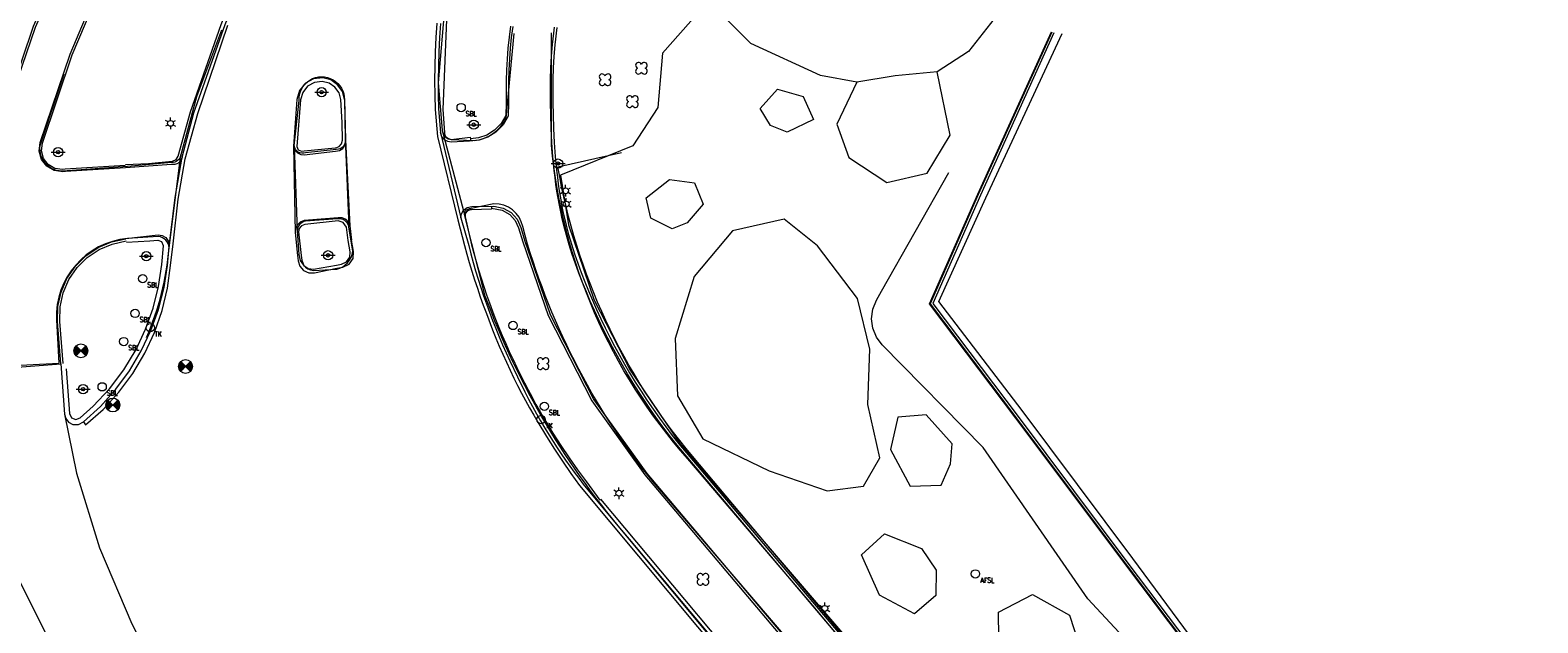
# Model space of a CAD drawing. Header units: metres. Extents: x 151448 to 154749, y 463108 to 465296.
# Tile 86 of 256: x 152431 to 152496, y 463975 to 464001. Entities that reach past the tile are written whole.
import ezdxf

# ---------------------------------------------------------------- set-up
doc = ezdxf.new("R2010")
doc.units = ezdxf.units.M
doc.layers.get('0').update_dxf_attribs({"lineweight": 9})
for name, color, linetype, lineweight in [('B-ME-GR-BOOM-S', 253, 'Continuous', 9), ('B-ME-GR-STRUIK-G', 253, 'Continuous', 9), ('B-ME-GW-WATERGANG_INSTEEK-G', 253, 'Continuous', 9), ('B-ME-IE-MEUBILAIR_LICHTMAST-S', 253, 'Continuous', 9), ('B-ME-IE-MEUBILAIR_SCHAMPBLOK-S', 253, 'Continuous', 9), ('B-ME-IE-MEUBILAIR_TROTTOIRKOLK-S', 253, 'Continuous', 9), ('B-ME-IE-MEUBILAIR_VERKEERSBORD-S', 253, 'Continuous', 9), ('B-ME-IE-TERREINAFSCHEIDING_KUNSTMATIG_HEKWERK-G', 253, 'Continuous', 9), ('B-ME-KL-DATA_AFSLUITER-S', 253, 'Continuous', 9), ('B-ME-RI-PUT-S', 253, 'Continuous', 9), ('B-ME-VH-KANTOPSLUITING_OPSLUITBAND_100X200-G', 253, 'Continuous', 9), ('B-ME-VH-KANTOPSLUITING_TROTTOIRBAND_130 150-G', 253, 'Continuous', 9), ('B-ME-VH-KANTOPSLUITING_TROTTOIRBAND_180 200-G', 253, 'Continuous', 9), ('B-ME-VH-KANTOPSLUITING_TROTTOIRBAND_RWS-G', 253, 'Continuous', 9), ('B-ME-VH-KANTOPSLUITING_VOORKANTBAND-G', 253, 'Continuous', 9), ('B-ME-VH-MATERIAALGRENS-G', 253, 'Continuous', 9), ('B-ME-VH-VERHARDING_ASFALT-G', 253, 'Continuous', 9), ('B-ME-VH-VERHARDING_TEGEL-G', 253, 'Continuous', 9), ('B-ME-WH-BESCHOEIING-G', 253, 'Continuous', 9), ('B-ME-WH-WATERBODEM-G', 253, 'Continuous', 9), ('B-ME-WH-WATERLIJN-G', 253, 'Continuous', 9)]:
    doc.layers.add(name, color=color, linetype=linetype, lineweight=lineweight)
doc.styles.add('18_100', font='romans', dxfattribs={"width": 0.8, "height": 0.18})
doc.styles.add('18_200', font='romans', dxfattribs={"width": 0.8, "height": 0.36})

# ---------------------------------------------------------------- blocks, each defined once
blk = doc.blocks.new('LICHTMAST')
at = {"ltscale": 0.1}
for p, q in [((-0.11, 0.063), (-0.219, 0.127)), ((0, 0.127), (0, 0.253)), ((0.11, 0.063), (0.219, 0.127)), ((-0.11, -0.063), (-0.219, -0.127)), ((0, -0.127), (0, -0.253)), ((0.11, -0.063), (0.219, -0.127))]:
    blk.add_line(p, q, dxfattribs=at)
blk.add_circle((0, 0), 0.127, dxfattribs=at)
at = {"style": '18_200', "width": 0.8}
blk.add_attdef('HOOGTE', (0.247, 0.242), '', height=0.25, dxfattribs=at)
blk = doc.blocks.new('verkeersbord')
blk.add_line((-0.3, 0), (0.3, 0))
for radius in [0.2, 0.0745]:
    blk.add_circle((0, 0), radius)
at = {"style": '18_200', "width": 0.8}
blk.add_attdef('HOOGTE', (0.245, 0.178), '', height=0.25, dxfattribs=at)
blk = doc.blocks.new('schampblok')
at = {"ltscale": 2}
blk.add_ellipse((0, 0), major_axis=(-0.127, 0.127), ratio=1, start_param=1.570796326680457, end_param=7.853981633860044, dxfattribs=at)
at = {"ltscale": 2, "style": '18_100', "width": 0.8}
blk.add_text('SBL', height=0.216, dxfattribs=at).set_placement((0.193, -0.375))
at = {"style": '18_200', "width": 0.8}
blk.add_attdef('HOOGTE', (0.212, 0.28), '', height=0.25, dxfattribs=at)
blk = doc.blocks.new('TROTTOIRKOLK')
at = {"ltscale": 2}
blk.add_ellipse((0, 0), major_axis=(-0.127, 0.127), ratio=1, start_param=3.926991, end_param=10.210176, dxfattribs=at)
at = {"ltscale": 2, "style": '18_100', "width": 0.8}
blk.add_text('TK', height=0.216, dxfattribs=at).set_placement((0.193, -0.375))
at = {"style": '18_200', "width": 0.8}
blk.add_attdef('HOOGTE', (0.214, 0.179), '', height=0.25, dxfattribs=at)
blk = doc.blocks.new('put')
at = {"color": 0, "ltscale": 0.5}
for p, q in [((-0.3, 0), (0, 0)), ((-0.299, 0.028), (-0.028, 0.027)), ((-0.295, 0.055), (-0.055, 0.055)), ((-0.289, 0.083), (-0.083, 0.082)), ((-0.279, 0.11), (-0.11, 0.11)), ((-0.267, 0.137), (-0.138, 0.137)), ((-0.267, 0.137), (-0.138, 0.137)), ((-0.251, 0.165), (-0.165, 0.165)), ((-0.23, 0.192), (-0.192, 0.192)), ((0, 0), (0.3, 0)), ((0.027, 0.027), (0.298, 0.027)), ((0.055, 0.055), (0.295, 0.055)), ((0.082, 0.082), (0.288, 0.082)), ((0.11, 0.11), (0.279, 0.109)), ((0.137, 0.137), (0.267, 0.137)), ((0.165, 0.164), (0.251, 0.164)), ((0.192, 0.192), (0.23, 0.192)), ((-0.299, -0.027), (-0.027, -0.027)), ((-0.295, -0.055), (-0.055, -0.055)), ((-0.289, -0.082), (-0.082, -0.082)), ((-0.28, -0.109), (-0.11, -0.11)), ((-0.267, -0.137), (-0.137, -0.137)), ((-0.251, -0.164), (-0.165, -0.164)), ((-0.231, -0.192), (-0.192, -0.192)), ((0.027, -0.027), (0.298, -0.028)), ((0.054, -0.055), (0.295, -0.055)), ((0.082, -0.082), (0.288, -0.083)), ((0.109, -0.11), (0.279, -0.11)), ((0.137, -0.137), (0.267, -0.137)), ((0.164, -0.165), (0.251, -0.165)), ((0.191, -0.192), (0.23, -0.192))]:
    blk.add_line(p, q, dxfattribs=at)
at = {"ltscale": 0.5}
for p, q in [((0.212, 0.212), (-0.213, -0.212)), ((-0.212, 0.212), (0.212, -0.213))]:
    blk.add_line(p, q, dxfattribs=at)
blk.add_ellipse((0, 0), major_axis=(-0.212, 0.212), ratio=1, start_param=3.926991, end_param=10.210176, dxfattribs=at)
at = {"style": '18_200', "width": 0.8}
blk.add_attdef('HOOGTE', (0.402, 0.261), '', height=0.25, dxfattribs=at)
blk = doc.blocks.new('boom')
for centre, major_axis, start_param, end_param in [((-0.122, 0.122), (-0.0916, 0.0916), 4.266828, 8.299543), ((0.122, 0.122), (0.0916, 0.0916), 4.266828, 8.299543), ((-0.122, -0.122), (0.0916, 0.0916), 1.125235, 5.15795), ((0.122, -0.122), (-0.0916, 0.0916), 1.125235, 5.15795)]:
    blk.add_ellipse(centre, major_axis=major_axis, ratio=1, start_param=start_param, end_param=end_param)
at = {"style": '18_200', "width": 0.8}
blk.add_attdef('HOOGTE', (0.314, 0.12), '', height=0.25, dxfattribs=at)
blk = doc.blocks.new('AFSLUITER')
blk.add_ellipse((0, 0), major_axis=(-0.181, 0), ratio=1, start_param=3.926991, end_param=10.210176)
at = {"style": '18_200', "width": 0.8}
blk.add_text('AFSL', height=0.2178, dxfattribs=at).set_placement((0.219, -0.382))
blk.add_attdef('HOOGTE', (0.242, 0.139), '', height=0.25, dxfattribs=at)

msp = doc.modelspace()

# ---------------------------------------------------------------- linework, layer by layer
at = {"layer": 'B-ME-GR-STRUIK-G'}
for points in [[(152465.377, 463996.933), (152465.9, 463995.483), (152467.542, 463994.402), (152469.273, 463994.806), (152470.273, 463996.448), (152469.708, 463999.193), (152467.897, 463999.019), (152466.24, 463998.739), (152465.377, 463996.933)], [(152462.508, 463996.865), (152462.054, 463997.609), (152462.808, 463998.443), (152463.923, 463998.125), (152464.373, 463997.131), (152463.232, 463996.583), (152462.508, 463996.865)], [(152458.253, 463992.401), (152457.333, 463992.865), (152457.136, 463993.738), (152458.139, 463994.531), (152459.217, 463994.396), (152459.598, 463993.467), (152458.904, 463992.665), (152458.253, 463992.401)], [(152459.582, 463983.326), (152462.456, 463981.933), (152464.958, 463981.064), (152466.529, 463981.277), (152467.229, 463982.497), (152466.71, 463984.799), (152466.8, 463987.198), (152466.263, 463989.396), (152464.543, 463991.672), (152463.093, 463992.821), (152460.859, 463992.318), (152459.201, 463990.347), (152458.381, 463987.661), (152458.487, 463985.173), (152459.582, 463983.326)], [(152470.365, 463983.109), (152469.23, 463984.353), (152468.018, 463984.25), (152467.692, 463982.854), (152468.539, 463981.276), (152469.885, 463981.309), (152470.289, 463982.237), (152470.365, 463983.109)], [(152469.674, 463977.641), (152469.659, 463976.544), (152468.725, 463975.755), (152467.214, 463976.559), (152466.442, 463978.307), (152467.435, 463979.208), (152469.037, 463978.582), (152469.674, 463977.641)], [(152474.701, 463973.683), (152473.766, 463973.67), (152472.372, 463974.711), (152472.366, 463975.817), (152473.828, 463976.592), (152475.438, 463975.696), (152475.818, 463974.503), (152474.701, 463973.683)]]:
    msp.add_lwpolyline(points, close=True, dxfattribs=at)
at = {"layer": 'B-ME-GW-WATERGANG_INSTEEK-G'}
for points in [[(152472.329, 464001.691), (152471.061, 464000.071), (152469.708, 463999.193), (152467.897, 463999.019), (152466.24, 463998.739), (152464.665, 463999.032), (152461.652, 464000.418), (152459.509, 464002.596), (152458.592, 464004.221), (152458.09, 464006.746), (152459.112, 464009.455), (152462.995, 464018.271)], [(152495.674, 463954.957), (152494.455, 463954.401), (152491.246, 463958.656), (152486.183, 463965.616), (152483.702, 463968.707), (152481.206, 463970.921), (152479.686, 463972.675), (152476.226, 463976.407), (152471.7, 463982.947), (152467.337, 463987.384), (152467.086, 463987.717), (152466.927, 463988.102), (152466.873, 463988.516), (152466.927, 463988.929), (152467.084, 463989.315), (152467.309, 463989.711), (152470.218, 463994.838)]]:
    msp.add_lwpolyline(points, dxfattribs=at)
at = {"layer": 'B-ME-IE-TERREINAFSCHEIDING_KUNSTMATIG_HEKWERK-G'}
msp.add_lwpolyline([(152459.4, 464001.762), (152457.835, 464000.002), (152457.644, 463997.648), (152456.555, 463995.996), (152453.428, 463994.729), (152453.78, 463992.581), (152454.885, 463989.315), (152456.447, 463986.296), (152458.592, 463983.125), (152466.652, 463973.706), (152473.371, 463965.604), (152476.377, 463962.122)], dxfattribs=at)
at = {"layer": 'B-ME-IE-TERREINAFSCHEIDING_KUNSTMATIG_HEKWERK-G', "ltscale": 0.2}
msp.add_lwpolyline([(152485.219, 463955.165), (152477.463, 463963.15), (152476.345, 463962.09), (152459.138, 463982.571, -0.133863), (152453.317, 463995.079), (152456.062, 463995.71)], format="xyb", dxfattribs=at)
at = {"layer": 'B-ME-VH-KANTOPSLUITING_OPSLUITBAND_100X200-G'}
for points in [[(152406.27, 464000.302), (152406.538, 464000.007), (152406.838, 463999.743), (152407.464, 463999.347), (152412.094, 463998.368), (152418.543, 463996.994), (152425.825, 463995.442), (152426.448, 463995.351), (152427.103, 463995.399), (152427.733, 463995.584), (152428.28, 463995.877), (152428.757, 463996.273), (152429.147, 463996.756), (152430.649, 464001.168), (152432.903, 464006.291), (152435.148, 464011.188), (152438.043, 464017.518), (152440.624, 464023.242), (152441.645, 464025.481)], [(152434.62, 463995.147), (152432.028, 463994.979), (152431.91, 463994.971), (152431.579, 463995.015), (152431.289, 463995.182), (152431.086, 463995.447), (152430.999, 463995.769), (152431.041, 463996.101), (152432.328, 463999.926), (152433.766, 464003.335)], [(152451.265, 464001.16), (152451.206, 464000.69), (152451.158, 464000.219), (152451.121, 463999.746), (152451.095, 463999.273), (152451.08, 463998.799), (152451.077, 463998.326), (152451.085, 463997.856), (152451.07, 463997.302), (152450.862, 463996.954), (152450.577, 463996.665), (152450.251, 463996.46), (152449.887, 463996.332), (152449.538, 463996.293)], [(152453.276, 464001.106), (152453.241, 464000.858), (152453.21, 464000.61), (152453.184, 464000.361), (152453.144, 463999.861), (152453.117, 463999.359), (152453.103, 463998.856), (152453.099, 463998.352), (152453.103, 463997.848), (152453.113, 463997.345), (152453.133, 463996.742), (152453.163, 463996.139), (152453.205, 463995.536), (152453.262, 463994.935), (152453.296, 463994.636), (152453.335, 463994.337), (152453.378, 463994.039), (152453.426, 463993.742), (152453.479, 463993.446), (152453.538, 463993.152), (152453.602, 463992.859), (152453.671, 463992.567), (152453.781, 463992.151), (152453.903, 463991.739), (152454.034, 463991.328), (152454.175, 463990.921), (152454.323, 463990.516), (152454.479, 463990.114), (152454.642, 463989.714), (152454.809, 463989.316), (152454.986, 463988.912), (152455.171, 463988.511), (152455.363, 463988.114), (152455.561, 463987.719), (152455.766, 463987.328), (152455.978, 463986.94), (152456.195, 463986.556), (152456.419, 463986.176), (152456.662, 463985.776), (152456.912, 463985.38), (152457.169, 463984.989), (152457.432, 463984.602), (152457.703, 463984.22), (152457.979, 463983.842), (152458.262, 463983.469), (152458.551, 463983.102), (152466.548, 463973.641)], [(152450.447, 463993.297), (152450.906, 463993.211), (152451.236, 463993.025), (152451.473, 463992.765), (152451.622, 463992.445), (152451.798, 463991.845), (152452.898, 463988.659), (152454.786, 463984.957), (152457.078, 463981.765), (152465.021, 463972.348)]]:
    msp.add_lwpolyline(points, dxfattribs=at)
at = {"layer": 'B-ME-VH-KANTOPSLUITING_TROTTOIRBAND_130 150-G'}
for points in [[(152452.373, 464013.785), (152452.41, 464013.642), (152451.616, 464013.227), (152451.182, 464012.709), (152450.139, 464009.855), (152449.105, 464006.009), (152448.542, 464002.517), (152448.338, 463997.569), (152448.41, 463996.574), (152448.415, 463996.507), (152448.462, 463996.377), (152448.568, 463996.289), (152448.704, 463996.269), (152449.53, 463996.367), (152449.55, 463996.194)], [(152434.63, 463995.184), (152435.619, 463995.234), (152436.643, 463995.332), (152436.664, 463995.334), (152436.818, 463995.399), (152436.908, 463995.54), (152437.432, 463997.463), (152438.765, 464001.24), (152440.264, 464004.994), (152441.323, 464007.216), (152441.324, 464007.218), (152441.352, 464007.388), (152441.285, 464007.547), (152441.144, 464007.646), (152440.972, 464007.654), (152438.612, 464007.097), (152437.732, 464006.856), (152436.892, 464006.5), (152436.107, 464006.036), (152435.398, 464005.478), (152434.768, 464004.832), (152434.229, 464004.108), (152433.789, 464003.32), (152433.682, 464003.391)], [(152450.447, 463993.38), (152450.448, 463993.25), (152449.579, 463993.23), (152449.544, 463993.229), (152449.404, 463993.182), (152449.314, 463993.066), (152449.305, 463992.919), (152449.587, 463991.716), (152449.683, 463991.352), (152449.784, 463990.989), (152449.89, 463990.628), (152450.001, 463990.267), (152450.117, 463989.909), (152450.238, 463989.551), (152450.363, 463989.196), (152450.493, 463988.842), (152450.628, 463988.489), (152450.769, 463988.137), (152450.914, 463987.787), (152451.065, 463987.44), (152451.219, 463987.094), (152451.378, 463986.75), (152451.54, 463986.408), (152451.707, 463986.068), (152452.031, 463985.432), (152452.199, 463985.116), (152452.37, 463984.803), (152452.545, 463984.491), (152452.723, 463984.182), (152452.906, 463983.876), (152453.093, 463983.572), (152453.439, 463983.031), (152453.798, 463982.498), (152454.168, 463981.973), (152454.551, 463981.458), (152455.128, 463980.673), (152455.164, 463980.708)]]:
    msp.add_lwpolyline(points, dxfattribs=at)
for points in [[(152443.943, 463997.996), (152443.859, 463998.289), (152443.68, 463998.536), (152443.428, 463998.707), (152443.132, 463998.781), (152442.795, 463998.738), (152442.5, 463998.571), (152442.29, 463998.304), (152442.197, 463997.977), (152442.035, 463995.964), (152442.092, 463995.814), (152442.243, 463995.761), (152442.351, 463995.771), (152443.698, 463995.907), (152443.716, 463995.909), (152443.866, 463995.963), (152443.971, 463996.082), (152444.007, 463996.237), (152443.99, 463997.005)], [(152444.178, 463992.479), (152444.037, 463992.673), (152443.82, 463992.751), (152442.382, 463992.595), (152442.374, 463992.594), (152442.231, 463992.539), (152442.135, 463992.419), (152442.112, 463992.267), (152442.225, 463991.251), (152442.248, 463991.04), (152442.336, 463990.823), (152442.523, 463990.682), (152442.755, 463990.659), (152443.743, 463990.83), (152443.968, 463990.869), (152444.187, 463990.972), (152444.324, 463991.171), (152444.341, 463991.412), (152444.246, 463991.894)]]:
    msp.add_lwpolyline(points, close=True, dxfattribs=at)
at = {"layer": 'B-ME-VH-KANTOPSLUITING_TROTTOIRBAND_180 200-G'}
msp.add_lwpolyline([(152455.164, 463980.708), (152463.533, 463970.711), (152470.064, 463963.001), (152474.276, 463957.994), (152477.808, 463954.037), (152481.305, 463950.498), (152482.042, 463949.835), (152482.81, 463949.286), (152485.17, 463948.168), (152486.387, 463947.753), (152486.511, 463947.768), (152486.637, 463947.812), (152486.706, 463947.614)], dxfattribs=at)
at = {"layer": 'B-ME-VH-KANTOPSLUITING_TROTTOIRBAND_RWS-G'}
msp.add_lwpolyline([(152432.06, 463986.348), (152432.202, 463984.417), (152432.289, 463984.234), (152432.477, 463984.158), (152432.667, 463984.23), (152432.669, 463984.231), (152433.23, 463984.736), (152433.932, 463985.486), (152434.553, 463986.306), (152435.085, 463987.187), (152435.499, 463988.06), (152435.825, 463988.969), (152436.061, 463989.905), (152436.205, 463990.861), (152436.266, 463991.67), (152436.204, 463991.835), (152436.038, 463991.896), (152436.033, 463991.895), (152435.676, 463991.866), (152434.669, 463991.816)], dxfattribs=at)
at = {"layer": 'B-ME-VH-KANTOPSLUITING_VOORKANTBAND-G'}
for points in [[(152448.492, 464002.765), (152448.15, 463998.721), (152448.316, 463996.665, 0.306182), (152448.701, 463996.269), (152449.695, 463996.218)], [(152438.784, 464000.994), (152437.699, 463998.107), (152437.027, 463995.596, -0.373236), (152436.613, 463995.269)], [(152490.297, 463949.612), (152486.703, 463947.71, -0.331774), (152486.345, 463947.653), (152484.123, 463948.491), (152482.521, 463949.494), (152481.802, 463950.078), (152479.398, 463952.178), (152469.259, 463963.889), (152463.596, 463970.397), (152456.42, 463978.978, -0.09152), (152450.181, 463989.484), (152449.314, 463992.902, -0.609916), (152449.571, 463993.281)], [(152435.532, 463987.705, 0.084084), (152436.51, 463991.582, 0.36253), (152436.047, 463992.072), (152434.715, 463991.986)]]:
    msp.add_lwpolyline(points, format="xyb", dxfattribs=at)
for points in [[(152442.413, 463995.695, -0.499127), (152441.924, 463995.989), (152442.132, 463997.954, -1.034159), (152444.09, 463997.979), (152444.117, 463996.319, -0.525478), (152443.738, 463995.835)], [(152444.287, 463992.494, 0.408571), (152443.796, 463992.83), (152442.413, 463992.735, 0.363536), (152442.055, 463992.302), (152442.125, 463991.287, 0.349959), (152442.757, 463990.597), (152443.757, 463990.663, 0.327405), (152444.45, 463991.43)]]:
    msp.add_lwpolyline(points, format="xyb", close=True, dxfattribs=at)
at = {"layer": 'B-ME-VH-MATERIAALGRENS-G', "ltscale": 0.3}
for points in [[(152444.117, 463996.319), (152444.287, 463992.494)], [(152448.316, 463996.665), (152449.314, 463992.902)], [(152436.51, 463991.582), (152437.027, 463995.596)], [(152441.924, 463995.989), (152442.055, 463992.302)]]:
    msp.add_lwpolyline(points, dxfattribs=at)
at = {"layer": 'B-ME-VH-MATERIAALGRENS-G'}
for points in [[(152431.99, 463984.393), (152432.512, 463981.828), (152433.505, 463978.608), (152434.9, 463975.314), (152435.564, 463974.001)], [(152428.405, 463982.897), (152428.716, 463980.977), (152429.804, 463977.655), (152431.448, 463974.386), (152432.279, 463973.113)]]:
    msp.add_lwpolyline(points, dxfattribs=at)
at = {"layer": 'B-ME-VH-VERHARDING_ASFALT-G'}
for points in [[(152429.964, 463986.422), (152431.835, 463986.569), (152431.99, 463984.393), (152432.044, 463984.196), (152432.172, 463984.038), (152432.354, 463983.946), (152432.596, 463983.942), (152432.811, 463984.053), (152432.903, 463983.919), (152433.659, 463984.592), (152434.342, 463985.338), (152434.946, 463986.151), (152435.464, 463987.021), (152435.884, 463987.923), (152436.211, 463988.863), (152436.442, 463989.831), (152436.576, 463990.818), (152436.694, 463991.751), (152436.905, 463993.682), (152437.212, 463995.428), (152437.755, 463997.387), (152439.048, 464001.21)], [(152448.083, 464001.3), (152448.041, 464000.678), (152448.012, 464000.056), (152447.993, 463999.434), (152447.987, 463998.811), (152447.992, 463998.189), (152448.008, 463997.567), (152448.116, 463996.393), (152448.993, 463992.795), (152449.276, 463991.684), (152449.38, 463991.312), (152449.488, 463990.94), (152449.6, 463990.57), (152449.717, 463990.201), (152449.837, 463989.834), (152449.962, 463989.468), (152450.091, 463989.104), (152450.225, 463988.741), (152450.497, 463988.032), (152450.639, 463987.68), (152450.786, 463987.33), (152450.936, 463986.981), (152451.091, 463986.635), (152451.251, 463986.291), (152451.416, 463985.949), (152451.579, 463985.624), (152451.746, 463985.302), (152451.918, 463984.983), (152452.093, 463984.665), (152452.273, 463984.349), (152452.456, 463984.036), (152452.832, 463983.415), (152453.171, 463982.878), (152453.52, 463982.347), (152453.879, 463981.823), (152454.249, 463981.307), (152463.213, 463970.567)], [(152444.099, 463997.999), (152444.005, 463998.344), (152443.798, 463998.636), (152443.505, 463998.841), (152443.159, 463998.933), (152442.758, 463998.889), (152442.404, 463998.695), (152442.152, 463998.381), (152442.039, 463997.994), (152441.888, 463995.976), (152441.967, 463992.248), (152442.067, 463991.253), (152442.09, 463991.023), (152442.165, 463990.79), (152442.327, 463990.607), (152442.55, 463990.505), (152442.795, 463990.502), (152443.767, 463990.696), (152444.028, 463990.748), (152444.294, 463990.879), (152444.462, 463991.124), (152444.487, 463991.419), (152444.401, 463991.912)], [(152444.099, 463997.999), (152444.138, 463996.239), (152444.328, 463992.528), (152444.401, 463991.912)], [(152428.132, 463986.405), (152431.742, 463986.593)]]:
    msp.add_lwpolyline(points, dxfattribs=at)
at = {"layer": 'B-ME-VH-VERHARDING_TEGEL-G'}
for points in [[(152406.2, 464000.231), (152406.473, 463999.932), (152406.777, 463999.664), (152407.093, 463999.441), (152407.431, 463999.252), (152412.067, 463998.272), (152418.503, 463996.893), (152425.792, 463995.341), (152426.457, 463995.251), (152427.127, 463995.302), (152427.771, 463995.492), (152428.335, 463995.794), (152428.828, 463996.203), (152429.23, 463996.701), (152430.732, 464001.124), (152432.987, 464006.215), (152435.232, 464011.155), (152438.128, 464017.459), (152440.69, 464023.192), (152441.722, 464025.438)], [(152432.811, 463984.053), (152433.545, 463984.724), (152434.211, 463985.464), (152434.801, 463986.264), (152435.311, 463987.119), (152435.726, 463988), (152436.056, 463988.916), (152436.296, 463989.86), (152436.445, 463990.822), (152436.513, 463991.641), (152436.781, 463993.754), (152437.082, 463995.496), (152437.589, 463997.421), (152438.93, 464001.246), (152440.534, 464005.097), (152441.455, 464007.146), (152442.947, 464010.397), (152444.895, 464014.708), (152446.138, 464017.477), (152449.41, 464024.737)], [(152437.082, 463995.496), (152437.018, 463995.342), (152436.895, 463995.229), (152436.762, 463995.182), (152436.62, 463995.185), (152434.626, 463995.047), (152432.035, 463994.879), (152431.916, 463994.871), (152431.547, 463994.92), (152431.223, 463995.107), (152430.996, 463995.402), (152430.899, 463995.763), (152430.947, 463996.133), (152432.235, 463999.961), (152433.682, 464003.391)], [(152448.247, 464001.288), (152448.205, 464000.672), (152448.174, 464000.055), (152448.154, 463999.437), (152448.145, 463998.82), (152448.147, 463998.202), (152448.161, 463997.585), (152448.246, 463996.562), (152449.124, 463992.872), (152449.464, 463991.678), (152449.559, 463991.314), (152449.659, 463990.95), (152449.763, 463990.588), (152449.873, 463990.227), (152449.987, 463989.868), (152450.106, 463989.51), (152450.229, 463989.154), (152450.358, 463988.8), (152450.493, 463988.444), (152450.633, 463988.089), (152450.778, 463987.737), (152450.928, 463987.386), (152451.082, 463987.037), (152451.24, 463986.69), (152451.568, 463986.002), (152451.889, 463985.359), (152452.054, 463985.04), (152452.222, 463984.723), (152452.395, 463984.407), (152452.572, 463984.095), (152452.753, 463983.785), (152452.94, 463983.478), (152453.112, 463983.206), (152453.287, 463982.935), (152453.466, 463982.667), (152453.649, 463982.401), (152453.835, 463982.138), (152454.024, 463981.877), (152454.216, 463981.619), (152454.412, 463981.363), (152463.513, 463970.414)], [(152451.364, 464001.146), (152451.305, 464000.678), (152451.257, 464000.21), (152451.22, 463999.739), (152451.195, 463999.269), (152451.18, 463998.797), (152451.177, 463998.326), (152451.185, 463997.856), (152451.17, 463997.28), (152450.947, 463996.901), (152450.64, 463996.587), (152450.294, 463996.37), (152449.909, 463996.235), (152449.503, 463996.189), (152448.704, 463996.149), (152448.555, 463996.174), (152448.423, 463996.245), (152448.302, 463996.386), (152448.246, 463996.562)], [(152466.472, 463973.576), (152458.473, 463983.039), (152458.183, 463983.408), (152457.899, 463983.782), (152457.621, 463984.161), (152457.35, 463984.545), (152457.086, 463984.934), (152456.828, 463985.326), (152456.577, 463985.723), (152456.333, 463986.124), (152456.109, 463986.506), (152455.89, 463986.892), (152455.678, 463987.281), (152455.472, 463987.674), (152455.273, 463988.069), (152455.081, 463988.469), (152454.895, 463988.871), (152454.717, 463989.276), (152454.549, 463989.675), (152454.387, 463990.077), (152454.23, 463990.481), (152454.08, 463990.887), (152453.939, 463991.297), (152453.807, 463991.709), (152453.685, 463992.124), (152453.574, 463992.542), (152453.504, 463992.836), (152453.44, 463993.131), (152453.381, 463993.428), (152453.328, 463993.725), (152453.279, 463994.024), (152453.236, 463994.323), (152453.197, 463994.624), (152453.163, 463994.925), (152453.106, 463995.528), (152453.063, 463996.133), (152453.033, 463996.738), (152453.013, 463997.342), (152453.003, 463997.847), (152452.999, 463998.352), (152453.003, 463998.858), (152453.017, 463999.363), (152453.044, 463999.867), (152453.085, 464000.37), (152453.111, 464000.621), (152453.142, 464000.871), (152453.177, 464001.121)], [(152441.888, 463995.976), (152441.94, 463995.811), (152442.056, 463995.683), (152442.2, 463995.616), (152442.358, 463995.609), (152443.711, 463995.767), (152443.876, 463995.788), (152444.018, 463995.873), (152444.125, 463996.041), (152444.138, 463996.239)], [(152444.328, 463992.528), (152444.274, 463992.687), (152444.161, 463992.812), (152443.996, 463992.881), (152443.818, 463992.872), (152442.348, 463992.758), (152442.185, 463992.696), (152442.056, 463992.578), (152441.98, 463992.422), (152441.967, 463992.248)], [(152449.124, 463992.872), (152449.148, 463993.052), (152449.239, 463993.21), (152449.399, 463993.329), (152449.594, 463993.37), (152450.551, 463993.381), (152450.947, 463993.302), (152451.298, 463993.102), (152451.559, 463992.816), (152451.721, 463992.464), (152451.893, 463991.875), (152452.99, 463988.698), (152454.871, 463985.009), (152457.157, 463981.826), (152465.098, 463972.413)], [(152431.835, 463986.569), (152431.688, 463988.392), (152431.704, 463989.037), (152431.842, 463989.668), (152432.099, 463990.26), (152432.463, 463990.793), (152432.914, 463991.239), (152433.44, 463991.592), (152434.023, 463991.841), (152434.643, 463991.975)], [(152431.935, 463986.577), (152431.788, 463988.399), (152431.803, 463989.026), (152431.938, 463989.637), (152432.186, 463990.212), (152432.54, 463990.729), (152432.977, 463991.161), (152433.488, 463991.504), (152434.054, 463991.745), (152434.655, 463991.876)], [(152434.636, 463991.979), (152436.034, 463992.138), (152436.212, 463992.114), (152436.366, 463992.022), (152436.485, 463991.849), (152436.513, 463991.641)]]:
    msp.add_lwpolyline(points, dxfattribs=at)
for points in [[(152449.695, 463996.218, 0.258709), (152451.079, 463997.186), (152451.426, 464000.85)], [(152485.056, 463954.901), (152484.173, 463953.917), (152478.856, 463959.064), (152475.878, 463962.248), (152464.424, 463976.008), (152458.93, 463982.461, -0.159571), (152453.041, 463996.022), (152453.044, 464000.88)], [(152436.613, 463995.269), (152434.717, 463995.105), (152432.109, 463994.911, -0.518186), (152430.94, 463996.012), (152431.984, 463999.112)], [(152483.16, 463952.495), (152478.175, 463957.256), (152474.858, 463960.859), (152464.256, 463973.484), (152457.448, 463981.44, -0.104696), (152451.797, 463992.497, 0.366771), (152450.556, 463993.483), (152449.571, 463993.281)], [(152434.715, 463991.986, 0.398412), (152431.641, 463988.463), (152431.742, 463986.593)]]:
    msp.add_lwpolyline(points, format="xyb", dxfattribs=at)
at = {"layer": 'B-ME-WH-BESCHOEIING-G', "color": 24, "true_color": 0xa52a2a}
msp.add_lwpolyline([(152491.935, 463959.009), (152486.656, 463966.023), (152483.403, 463970.527), (152477.907, 463977.815), (152473.113, 463984.218), (152469.384, 463989.16), (152471.468, 463993.901), (152474.647, 464000.921)], dxfattribs=at)
at = {"layer": 'B-ME-WH-WATERBODEM-G'}
for points in [[(152474.665, 464000.913), (152471.487, 463993.893), (152469.407, 463989.163), (152473.129, 463984.23), (152477.923, 463977.827), (152483.419, 463970.538), (152486.672, 463966.035), (152491.956, 463959.01), (152494.725, 463955.5)], [(152474.756, 464000.872), (152471.578, 463993.852), (152469.522, 463989.176), (152473.209, 463984.29), (152478.002, 463977.887), (152483.5, 463970.598), (152486.752, 463966.094), (152492.035, 463959.071), (152494.803, 463955.562)], [(152494.81, 463955.558), (152492.176, 463959.11), (152486.838, 463966.257), (152483.597, 463970.789), (152478.173, 463978.15), (152473.39, 463984.548), (152469.78, 463989.254), (152471.817, 463993.738), (152475.114, 464000.854)]]:
    msp.add_lwpolyline(points, dxfattribs=at)
at = {"layer": 'B-ME-WH-WATERLIJN-G'}
msp.add_lwpolyline([(152494.717, 463955.494), (152491.948, 463959.004), (152486.664, 463966.029), (152483.411, 463970.533), (152477.915, 463977.821), (152473.121, 463984.224), (152469.395, 463989.162), (152471.477, 463993.897), (152474.656, 464000.917)], dxfattribs=at)

# ---------------------------------------------------------------- block references
at = {"layer": 'B-ME-GR-BOOM-S'}
for p in [(152456.929, 463999.348), (152455.359, 463998.85), (152456.54, 463997.905), (152452.68, 463986.573), (152459.59, 463977.244)]:
    msp.add_blockref('boom', p, dxfattribs=at)
at = {"layer": 'B-ME-IE-MEUBILAIR_LICHTMAST-S'}
for p in [(152436.576, 463996.963), (152453.65, 463994.049), (152453.676, 463993.473), (152455.955, 463980.968), (152464.853, 463975.986)]:
    msp.add_blockref('LICHTMAST', p, dxfattribs=at)
at = {"layer": 'B-ME-IE-MEUBILAIR_SCHAMPBLOK-S'}
for p in [(152449.137, 463997.648), (152450.209, 463991.806), (152435.374, 463990.247), (152435.044, 463988.744), (152451.381, 463988.222), (152434.554, 463987.528), (152433.62, 463985.569), (152452.735, 463984.725)]:
    msp.add_blockref('schampblok', p, dxfattribs=at)
at = {"layer": 'B-ME-IE-MEUBILAIR_TROTTOIRKOLK-S'}
for p in [(152435.698, 463988.127), (152452.591, 463984.154)]:
    msp.add_blockref('TROTTOIRKOLK', p, dxfattribs=at)
at = {"layer": 'B-ME-IE-MEUBILAIR_VERKEERSBORD-S'}
for p in [(152443.106, 463998.313), (152449.682, 463996.907), (152431.716, 463995.716), (152453.326, 463995.223), (152435.527, 463991.216), (152443.385, 463991.258), (152432.795, 463985.467)]:
    msp.add_blockref('verkeersbord', p, dxfattribs=at)
at = {"layer": 'B-ME-KL-DATA_AFSLUITER-S'}
msp.add_blockref('AFSLUITER', (152471.363, 463977.479), dxfattribs=at)
at = {"layer": 'B-ME-RI-PUT-S'}
for p in [(152432.702, 463987.125), (152437.226, 463986.448), (152434.084, 463984.783)]:
    msp.add_blockref('put', p, dxfattribs=at)

doc.saveas('drawing.dxf')
